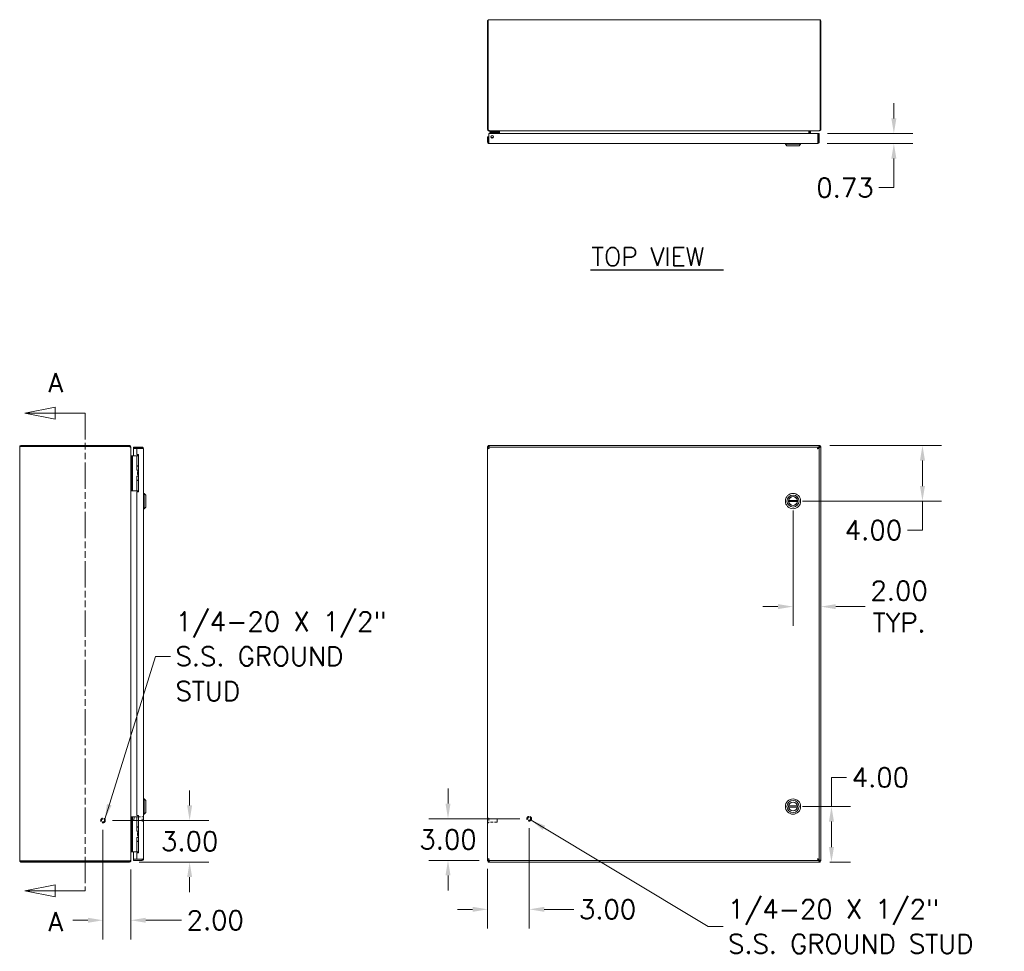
# Model space of a CAD drawing. Header units: inches. Extents: x 8 to 180, y 6 to 115.
# Tile 2 of 3: x 11 to 82, y 43 to 110. Entities that reach past the tile are written whole.
import ezdxf

# ---------------------------------------------------------------- set-up
doc = ezdxf.new("R2010")
doc.units = ezdxf.units.IN
doc.header["$LTSCALE"] = 11
doc.header["$MEASUREMENT"] = 0
doc.linetypes.add('DASHED', pattern=[0.2067, 0.1654, -0.0413])
doc.linetypes.add('DOUBLE_DASH_CHAIN', pattern=[1.2403, 0.6614, -0.0827, 0.1654, -0.0827, 0.1654, -0.0827])
for name, color, linetype, lineweight in [('Dimension (ANSI)', 7, 'Continuous', 5), ('Hidden (ANSI)', 7, 'DASHED', 5), ('Section Line (ANSI)', 7, 'DOUBLE_DASH_CHAIN', 5), ('Symbol (ANSI)', 7, 'Continuous', 5), ('Visible (ANSI)', 7, 'Continuous', 5)]:
    doc.layers.add(name, color=color, linetype=linetype, lineweight=lineweight)
doc.styles.add('Label Text (ANSI)', font='RomanS.shx')
doc.styles.add('Note Text (ANSI)', font='RomanS.shx')
doc.styles.add('Text Style159', font='RomanS.shx')
doc.dimstyles.new('Default (ANSI)', dxfattribs={"dimscale": 11, "dimtxt": 0.125, "dimasz": 0.098425, "dimexe": 0.125, "dimexo": 0.0625, "dimgap": 0.031496, "dimtad": 0, "dimtih": 1, "dimtoh": 1, "dimrnd": 1e-08, "dimzin": 0, "dimdsep": 46, "dimtxsty": 'Note Text (ANSI)', "dimcen": 0.09, "dimdle": 0.393701, "dimclrd": 256, "dimclre": 256, "dimclrt": 256, "dimadec": 0, "dimazin": 0, "dimtfac": 0.96, "dimtofl": 0, "dimtmove": 0, "dimatfit": 3, "dimfxl": 1, "dimtolj": 1, "dimtzin": 4, "dimlwd": -1, "dimlwe": -1, "dimarcsym": 0})
doc.dimstyles.new('Default (ANSI)$7', dxfattribs={"dimscale": 11, "dimtxt": 0.125, "dimasz": 0.098425, "dimexe": 0.125, "dimexo": 0.0625, "dimgap": 0.031496, "dimtad": 0, "dimtih": 1, "dimtoh": 1, "dimrnd": 1e-08, "dimzin": 0, "dimdsep": 46, "dimtxsty": 'Note Text (ANSI)', "dimcen": 0.09, "dimdle": 0.393701, "dimclrd": 256, "dimclre": 256, "dimclrt": 256, "dimadec": 0, "dimazin": 0, "dimtfac": 0.96, "dimtofl": 0, "dimtmove": 0, "dimatfit": 3, "dimfxl": 1, "dimtolj": 1, "dimtzin": 4, "dimlwd": -1, "dimlwe": -1, "dimarcsym": 0})

# ---------------------------------------------------------------- blocks, each defined once
blk = doc.blocks.new('2dTransSection0')
at = {"layer": 'Section Line (ANSI)', "linetype": 'Continuous'}
for p, q in [((1.2451, 7.4911), (1.0482, 7.4518)), ((1.2451, 7.4124), (1.2451, 7.4911)), ((1.2451, 7.4518), (1.0482, 7.4518)), ((1.0482, 7.4518), (1.2451, 7.4124)), ((1.4419, 7.4518), (1.2451, 7.4518)), ((1.4419, 7.4518), (1.4419, 7.4359)), ((1.2451, 4.3654), (1.0482, 4.3261)), ((1.2451, 4.3261), (1.0482, 4.3261)), ((1.0482, 4.3261), (1.2451, 4.2867)), ((1.2451, 4.2867), (1.2451, 4.3654)), ((1.4419, 4.3261), (1.2451, 4.3261)), ((1.4419, 4.3419), (1.4419, 4.3261))]:
    blk.add_line(p, q, dxfattribs=at)
at = {"layer": 'Section Line (ANSI)', "linetype": 'DOUBLE_DASH_CHAIN', "ltscale": 0.023654}
blk.add_line((1.4419, 7.4518), (1.4419, 4.3261), dxfattribs=at)
at = {"layer": 'Section Line (ANSI)', "linetype": 'Continuous', "flags": 128}
for points in [[(1.2451, 7.4911), (1.0482, 7.4518), (1.2451, 7.4124), (1.2451, 7.4911)], [(1.2451, 4.3654), (1.0482, 4.3261), (1.2451, 4.2867), (1.2451, 4.3654)]]:
    blk.add_lwpolyline(points, dxfattribs=at)
at = {"layer": 'Section Line (ANSI)'}
for points in [[(1.2451, 7.4911), (1.0482, 7.4518), (1.2451, 7.4124), (1.2451, 7.4911)], [(1.2451, 4.3654), (1.0482, 4.3261), (1.2451, 4.2867), (1.2451, 4.3654)]]:
    blk.add_solid(points, dxfattribs=at)
at = {"layer": 'Section Line (ANSI)', "char_height": 0.125, "attachment_point": 7, "style": 'Label Text (ANSI)'}
for insert in [(1.2005, 7.5895), (1.2005, 4.0617)]:
    blk.add_mtext('A', dxfattribs=dict(at, insert=insert))
blk = doc.blocks.new('*D5')
at = {"layer": 'Defpoints', "color": 0, "transparency": 16777216}
for p in [(17.15, 52.652), (19.061, 49.652), (23.391, 49.652)]:
    blk.add_point(p, dxfattribs=at)
at = {"layer": 'Dimension (ANSI)', "transparency": 16777216}
for p, q in [((23.391, 53.734), (23.391, 54.817)), ((17.838, 52.652), (24.766, 52.652)), ((19.748, 49.652), (24.766, 49.652)), ((23.391, 48.569), (23.391, 47.486))]:
    blk.add_line(p, q, dxfattribs=at)
for points in [[(23.211, 53.734), (23.572, 53.734), (23.391, 52.652)], [(23.211, 48.569), (23.572, 48.569), (23.391, 49.652)]]:
    blk.add_solid(points, dxfattribs=at)
at = {"layer": 'Dimension (ANSI)', "transparency": 16777216, "insert": (23.391, 51.152), "char_height": 1.375, "attachment_point": 5, "style": 'Note Text (ANSI)'}
blk.add_mtext('\\A1;3.00', dxfattribs=at)
blk = doc.blocks.new('*D6')
at = {"layer": 'Defpoints', "color": 0, "transparency": 16777216}
for p in [(17.15, 52.652), (19.15, 49.794), (19.15, 45.463)]:
    blk.add_point(p, dxfattribs=at)
at = {"layer": 'Dimension (ANSI)', "transparency": 16777216}
for p, q in [((17.15, 51.964), (17.15, 44.088)), ((19.15, 49.106), (19.15, 44.088)), ((16.068, 45.463), (14.985, 45.463)), ((20.233, 45.463), (22.794, 45.463))]:
    blk.add_line(p, q, dxfattribs=at)
for points in [[(16.068, 45.643), (16.068, 45.282), (17.15, 45.463)], [(20.233, 45.643), (20.233, 45.282), (19.15, 45.463)]]:
    blk.add_solid(points, dxfattribs=at)
at = {"layer": 'Dimension (ANSI)', "transparency": 16777216, "insert": (25.236, 45.463), "char_height": 1.375, "attachment_point": 5, "style": 'Note Text (ANSI)'}
blk.add_mtext('\\A1;2.00', dxfattribs=at)
blk = doc.blocks.new('*D7')
at = {"layer": 'Defpoints', "color": 0, "transparency": 16777216}
for p in [(47.848, 52.777), (44.848, 49.862), (44.848, 46.249)]:
    blk.add_point(p, dxfattribs=at)
at = {"layer": 'Dimension (ANSI)', "transparency": 16777216}
for p, q in [((47.848, 52.089), (47.848, 44.874)), ((44.848, 49.174), (44.848, 44.874)), ((43.765, 46.249), (42.683, 46.249)), ((48.931, 46.249), (51.051, 46.249))]:
    blk.add_line(p, q, dxfattribs=at)
for points in [[(43.765, 46.43), (43.765, 46.069), (44.848, 46.249)], [(48.931, 46.43), (48.931, 46.069), (47.848, 46.249)]]:
    blk.add_solid(points, dxfattribs=at)
at = {"layer": 'Dimension (ANSI)', "transparency": 16777216, "insert": (53.493, 46.249), "char_height": 1.375, "attachment_point": 5, "style": 'Note Text (ANSI)'}
blk.add_mtext('\\A1;3.00', dxfattribs=at)
blk = doc.blocks.new('*D8')
at = {"layer": 'Defpoints', "color": 0, "transparency": 16777216}
for p in [(47.848, 52.777), (42, 49.777), (44.933, 49.777)]:
    blk.add_point(p, dxfattribs=at)
at = {"layer": 'Dimension (ANSI)', "transparency": 16777216}
for p, q in [((42, 53.859), (42, 54.942)), ((47.161, 52.777), (40.625, 52.777)), ((44.246, 49.777), (40.625, 49.777)), ((42, 48.694), (42, 47.611))]:
    blk.add_line(p, q, dxfattribs=at)
for points in [[(41.82, 53.859), (42.181, 53.859), (42, 52.777)], [(41.82, 48.694), (42.181, 48.694), (42, 49.777)]]:
    blk.add_solid(points, dxfattribs=at)
at = {"layer": 'Dimension (ANSI)', "transparency": 16777216, "insert": (42, 51.277), "char_height": 1.375, "attachment_point": 5, "style": 'Note Text (ANSI)'}
blk.add_mtext('\\A1;3.00', dxfattribs=at)
blk = doc.blocks.new('*D9')
at = {"layer": 'Defpoints', "color": 0, "transparency": 16777216}
for p in [(66.848, 75.652), (68.848, 71.631), (68.848, 68.047)]:
    blk.add_point(p, dxfattribs=at)
at = {"layer": 'Dimension (ANSI)', "transparency": 16777216}
for p, q in [((66.848, 74.964), (66.848, 66.672)), ((65.765, 68.047), (64.683, 68.047)), ((69.931, 68.047), (72.051, 68.047))]:
    blk.add_line(p, q, dxfattribs=at)
for points in [[(65.765, 68.228), (65.765, 67.867), (66.848, 68.047)], [(69.931, 68.228), (69.931, 67.867), (68.848, 68.047)]]:
    blk.add_solid(points, dxfattribs=at)
at = {"layer": 'Dimension (ANSI)', "transparency": 16777216, "insert": (74.493, 68.047), "char_height": 1.375, "attachment_point": 5, "style": 'Note Text (ANSI)'}
blk.add_mtext('\\A1;2.00{\\PTYP.}', dxfattribs=at)
blk = doc.blocks.new('*D10')
at = {"layer": 'Defpoints', "color": 0, "transparency": 16777216}
for p in [(68.811, 79.652), (76.171, 79.652), (66.848, 75.652)]:
    blk.add_point(p, dxfattribs=at)
at = {"layer": 'Dimension (ANSI)', "transparency": 16777216}
for p, q in [((69.499, 79.652), (77.546, 79.652)), ((76.171, 78.569), (76.171, 76.734)), ((67.536, 75.652), (77.546, 75.652)), ((76.171, 75.652), (76.171, 73.556)), ((76.171, 73.556), (75.088, 73.556))]:
    blk.add_line(p, q, dxfattribs=at)
for points in [[(75.99, 78.569), (76.351, 78.569), (76.171, 79.652)], [(75.99, 76.734), (76.351, 76.734), (76.171, 75.652)]]:
    blk.add_solid(points, dxfattribs=at)
at = {"layer": 'Dimension (ANSI)', "transparency": 16777216, "insert": (72.646, 73.556), "char_height": 1.375, "attachment_point": 5, "style": 'Note Text (ANSI)'}
blk.add_mtext('\\A1;4.00', dxfattribs=at)
blk = doc.blocks.new('*D11')
at = {"layer": 'Defpoints', "color": 0, "transparency": 16777216}
for p in [(66.848, 53.652), (69.617, 53.652), (68.811, 49.652)]:
    blk.add_point(p, dxfattribs=at)
at = {"layer": 'Dimension (ANSI)', "transparency": 16777216}
for p, q in [((69.617, 53.652), (69.617, 55.747)), ((69.617, 55.747), (70.7, 55.747)), ((67.536, 53.652), (70.992, 53.652)), ((69.617, 50.734), (69.617, 52.569)), ((69.499, 49.652), (70.992, 49.652))]:
    blk.add_line(p, q, dxfattribs=at)
for points in [[(69.437, 52.569), (69.798, 52.569), (69.617, 53.652)], [(69.437, 50.734), (69.798, 50.734), (69.617, 49.652)]]:
    blk.add_solid(points, dxfattribs=at)
at = {"layer": 'Dimension (ANSI)', "transparency": 16777216, "insert": (73.142, 55.747), "char_height": 1.375, "attachment_point": 5, "style": 'Note Text (ANSI)'}
blk.add_mtext('\\A1;4.00', dxfattribs=at)
blk = doc.blocks.new('*D19')
at = {"layer": 'Defpoints', "color": 0, "transparency": 16777216}
for p in [(68.638, 102.127), (74.111, 102.127), (68.618, 101.397)]:
    blk.add_point(p, dxfattribs=at)
at = {"layer": 'Dimension (ANSI)', "transparency": 16777216}
for p, q in [((74.111, 103.21), (74.111, 104.292)), ((69.326, 102.127), (75.486, 102.127)), ((69.305, 101.397), (75.486, 101.397)), ((74.111, 100.314), (74.111, 98.219)), ((74.111, 98.219), (73.029, 98.219))]:
    blk.add_line(p, q, dxfattribs=at)
for points in [[(73.931, 103.21), (74.292, 103.21), (74.111, 102.127)], [(73.931, 100.314), (74.292, 100.314), (74.111, 101.397)]]:
    blk.add_solid(points, dxfattribs=at)
at = {"layer": 'Dimension (ANSI)', "transparency": 16777216, "insert": (70.587, 98.219), "char_height": 1.375, "attachment_point": 5, "style": 'Note Text (ANSI)'}
blk.add_mtext('\\A1;0.73', dxfattribs=at)

msp = doc.modelspace()

# ---------------------------------------------------------------- linework, layer by layer
at = {"layer": 'Hidden (ANSI)', "ltscale": 0.003745}
for p, q in [((19.369, 52.886), (19.385, 52.902)), ((19.369, 52.667), (19.385, 52.652)), ((45.547, 52.761), (45.531, 52.777)), ((45.547, 52.542), (45.531, 52.527))]:
    msp.add_line(p, q, dxfattribs=at)
at = {"layer": 'Hidden (ANSI)', "ltscale": 0.059357}
for p, q in [((19.369, 52.667), (19.369, 52.886)), ((45.547, 52.761), (45.547, 52.542))]:
    msp.add_line(p, q, dxfattribs=at)
at = {"layer": 'Hidden (ANSI)', "ltscale": 0.067898}
for p, q in [((19.385, 52.902), (19.385, 52.652)), ((45.531, 52.527), (45.531, 52.777))]:
    msp.add_line(p, q, dxfattribs=at)
at = {"layer": 'Hidden (ANSI)', "ltscale": 0.101507}
for p, q in [((19.385, 52.902), (19.971, 52.902)), ((19.385, 52.652), (19.971, 52.652)), ((45.531, 52.777), (44.945, 52.777)), ((45.531, 52.527), (44.945, 52.527))]:
    msp.add_line(p, q, dxfattribs=at)
at = {"layer": 'Hidden (ANSI)', "ltscale": 0.087209}
for p, q in [((19.971, 52.616), (19.971, 52.937)), ((44.945, 52.812), (44.945, 52.491))]:
    msp.add_line(p, q, dxfattribs=at)
at = {"layer": 'Hidden (ANSI)', "ltscale": 0.001026}
for p, q in [((19.979, 52.945), (19.986, 52.945)), ((19.979, 52.608), (19.986, 52.608)), ((44.937, 52.82), (44.93, 52.82)), ((44.937, 52.483), (44.93, 52.483))]:
    msp.add_line(p, q, dxfattribs=at)
at = {"layer": 'Hidden (ANSI)', "ltscale": 0.183221}
for centre in [(17.15, 52.652), (47.848, 52.777)]:
    msp.add_circle(centre, 0.168, dxfattribs=at)
at = {"layer": 'Hidden (ANSI)', "ltscale": 0.135895}
for centre in [(17.15, 52.652), (47.848, 52.777)]:
    msp.add_circle(centre, 0.125, dxfattribs=at)
at = {"layer": 'Hidden (ANSI)', "ltscale": 0.118814}
for centre in [(17.15, 52.652), (47.848, 52.777)]:
    msp.add_circle(centre, 0.109, dxfattribs=at)
at = {"layer": 'Hidden (ANSI)', "ltscale": 0.002076}
for centre, start, end in [((19.979, 52.937), 90, 180), ((19.979, 52.616), 180, 270), ((19.986, 52.937), 0, 90), ((19.986, 52.616), 270, 0), ((44.93, 52.812), 90, 180), ((44.93, 52.491), 180, 270), ((44.937, 52.812), 0, 90), ((44.937, 52.491), 270, 0)]:
    msp.add_arc(centre, 0.008, start, end, dxfattribs=at)
at = {"layer": 'Symbol (ANSI)', "lineweight": 30}
msp.add_line((52.253, 92.301), (61.841, 92.301), dxfattribs=at)
at = {"layer": 'Visible (ANSI)'}
for p, q in [((44.848, 110.225), (44.848, 102.404)), ((44.885, 110.225), (44.848, 110.225)), ((44.885, 102.404), (44.885, 110.225)), ((44.938, 110.314), (68.758, 110.314)), ((68.811, 110.225), (68.811, 102.404)), ((68.811, 110.225), (68.848, 110.225)), ((68.848, 102.404), (68.848, 110.225)), ((44.848, 102.404), (44.885, 102.404)), ((44.933, 101.502), (44.933, 102.127)), ((44.933, 102.127), (68.638, 102.127)), ((44.938, 102.34), (44.938, 102.314)), ((44.938, 102.314), (44.99, 102.314)), ((68.706, 102.314), (44.99, 102.314)), ((45.014, 102.314), (45.014, 102.252)), ((45.139, 102.252), (45.014, 102.252)), ((45.014, 102.193), (45.014, 102.252)), ((45.014, 102.193), (45.139, 102.193)), ((45.139, 102.252), (45.491, 102.252)), ((45.491, 102.193), (45.139, 102.193)), ((45.464, 102.127), (45.413, 102.179)), ((45.491, 102.252), (45.564, 102.252)), ((45.518, 102.127), (45.518, 102.166)), ((45.564, 102.314), (45.564, 102.252)), ((45.577, 102.166), (45.577, 102.127)), ((45.587, 102.299), (45.587, 102.127)), ((45.661, 102.127), (45.661, 102.299)), ((45.713, 102.299), (45.713, 102.127)), ((67.983, 102.299), (67.983, 102.127)), ((68.036, 102.299), (68.036, 102.127)), ((68.11, 102.299), (68.11, 102.127)), ((68.638, 102.127), (68.638, 101.502)), ((68.649, 101.502), (68.649, 102.127)), ((68.649, 102.127), (68.723, 102.127)), ((68.706, 102.314), (68.758, 102.314)), ((68.723, 101.502), (68.723, 102.127)), ((68.758, 102.34), (68.758, 102.314)), ((68.811, 102.404), (68.848, 102.404)), ((44.922, 101.877), (44.848, 101.877)), ((44.848, 101.877), (44.848, 101.502)), ((44.922, 101.502), (44.848, 101.502)), ((44.922, 101.502), (44.922, 101.877)), ((68.649, 101.502), (68.723, 101.502)), ((68.618, 101.397), (44.953, 101.397)), ((66.297, 101.357), (66.297, 101.397)), ((67.399, 101.357), (66.297, 101.357)), ((66.415, 101.239), (66.297, 101.357)), ((67.281, 101.239), (66.415, 101.239)), ((67.281, 101.239), (67.399, 101.357)), ((67.399, 101.357), (67.399, 101.397)), ((11.15, 49.741), (11.15, 79.562)), ((19.061, 79.652), (11.24, 79.652)), ((11.24, 79.578), (11.24, 79.652)), ((11.24, 79.578), (19.061, 79.578)), ((11.24, 79.572), (19.061, 79.572)), ((19.061, 79.578), (19.061, 79.652)), ((19.082, 79.562), (19.128, 79.562)), ((19.128, 79.562), (19.15, 79.562)), ((19.15, 79.51), (19.15, 79.562)), ((19.15, 79.51), (19.15, 49.794)), ((19.963, 79.527), (19.338, 79.527)), ((19.338, 79.453), (19.338, 79.527)), ((19.963, 79.453), (19.338, 79.453)), ((19.588, 79.442), (19.338, 79.442)), ((19.338, 79.442), (19.338, 78.914)), ((19.588, 79.442), (19.588, 78.995)), ((19.588, 79.442), (19.963, 79.442)), ((19.963, 79.453), (19.963, 79.527)), ((44.848, 79.572), (44.922, 79.572)), ((44.848, 79.442), (44.848, 79.572)), ((44.848, 49.862), (44.848, 79.442)), ((44.922, 79.442), (44.848, 79.442)), ((44.885, 79.578), (44.885, 79.652)), ((44.885, 79.652), (68.811, 79.652)), ((44.933, 79.527), (68.638, 79.527)), ((44.933, 79.453), (44.933, 79.527)), ((45.025, 79.527), (44.99, 79.562)), ((68.706, 79.562), (68.638, 79.494)), ((68.638, 79.453), (68.638, 79.527)), ((68.649, 79.442), (68.723, 79.442)), ((68.69, 79.442), (68.758, 79.51)), ((68.723, 79.442), (68.723, 49.862)), ((68.774, 79.572), (68.848, 79.572)), ((68.811, 79.652), (68.811, 79.578)), ((68.848, 79.572), (68.848, 49.732)), ((19.212, 78.894), (19.15, 78.894)), ((19.166, 78.913), (19.212, 78.913)), ((19.212, 78.914), (19.212, 78.789)), ((19.212, 78.914), (19.271, 78.914)), ((19.212, 76.519), (19.212, 78.789)), ((19.212, 76.519), (19.212, 78.769)), ((19.298, 78.914), (19.271, 78.914)), ((19.271, 78.789), (19.271, 78.914)), ((19.271, 76.519), (19.271, 78.789)), ((19.484, 78.914), (19.298, 78.914)), ((19.507, 78.914), (19.484, 78.914)), ((19.591, 78.914), (19.507, 78.914)), ((19.588, 78.995), (19.713, 78.995)), ((19.591, 78.914), (19.713, 78.914)), ((19.591, 78.182), (19.591, 78.914)), ((19.623, 78.918), (19.7, 78.995)), ((19.623, 78.918), (19.627, 78.914)), ((19.697, 78.988), (19.654, 78.914)), ((19.713, 78.988), (19.697, 78.988)), ((19.713, 78.995), (19.713, 76.308)), ((20.068, 79.421), (20.068, 49.882)), ((19.591, 78.182), (19.713, 78.182)), ((19.591, 78.167), (19.713, 78.167)), ((19.591, 77.881), (19.591, 78.167)), ((19.654, 78.167), (19.654, 78.182)), ((19.713, 77.881), (19.591, 77.881)), ((19.591, 77.431), (19.713, 77.431)), ((19.591, 77.146), (19.591, 77.431)), ((19.64, 77.756), (19.643, 77.756)), ((19.64, 77.556), (19.64, 77.756)), ((19.64, 77.556), (19.643, 77.556)), ((19.643, 77.756), (19.713, 77.756)), ((19.643, 77.556), (19.643, 77.756)), ((19.643, 77.556), (19.713, 77.556)), ((19.654, 77.768), (19.654, 77.881)), ((19.713, 77.768), (19.654, 77.768)), ((19.661, 77.756), (19.654, 77.768)), ((19.681, 77.431), (19.681, 77.556)), ((19.591, 77.146), (19.713, 77.146)), ((19.591, 77.126), (19.713, 77.126)), ((19.591, 76.394), (19.591, 77.126)), ((19.654, 77.126), (19.654, 77.146)), ((19.15, 76.394), (19.212, 76.394)), ((19.212, 76.519), (19.212, 76.394)), ((19.212, 76.519), (19.212, 76.394)), ((19.271, 76.394), (19.212, 76.394)), ((19.271, 76.394), (19.271, 76.519)), ((19.298, 76.394), (19.271, 76.394)), ((19.484, 76.394), (19.298, 76.394)), ((19.507, 76.394), (19.484, 76.394)), ((19.591, 76.394), (19.507, 76.394)), ((19.588, 76.308), (19.588, 52.996)), ((19.713, 76.308), (19.588, 76.308)), ((19.591, 76.394), (19.713, 76.394)), ((19.654, 76.384), (19.654, 76.394)), ((20.107, 76.203), (20.068, 76.203)), ((20.107, 76.203), (20.107, 75.1)), ((20.225, 76.085), (20.107, 76.203)), ((20.225, 76.085), (20.225, 75.219)), ((20.225, 75.219), (20.107, 75.1)), ((67.161, 75.691), (66.536, 75.691)), ((67.161, 75.612), (66.536, 75.612)), ((20.107, 75.1), (20.068, 75.1)), ((20.107, 54.203), (20.068, 54.203)), ((20.107, 54.203), (20.107, 53.1)), ((20.225, 54.085), (20.107, 54.203)), ((20.225, 54.085), (20.225, 53.219)), ((20.225, 53.219), (20.107, 53.1)), ((67.161, 53.691), (66.536, 53.691)), ((67.161, 53.612), (66.536, 53.612)), ((19.212, 52.894), (19.15, 52.894)), ((19.212, 52.914), (19.212, 52.789)), ((19.212, 52.914), (19.271, 52.914)), ((19.212, 50.519), (19.212, 52.789)), ((19.212, 50.519), (19.212, 52.769)), ((19.298, 52.914), (19.271, 52.914)), ((19.271, 52.789), (19.271, 52.914)), ((19.271, 50.519), (19.271, 52.789)), ((19.484, 52.914), (19.298, 52.914)), ((19.507, 52.914), (19.484, 52.914)), ((19.591, 52.914), (19.507, 52.914)), ((19.588, 52.996), (19.713, 52.996)), ((19.591, 52.914), (19.713, 52.914)), ((19.591, 52.182), (19.591, 52.914)), ((19.697, 52.988), (19.654, 52.914)), ((19.713, 52.988), (19.697, 52.988)), ((19.713, 52.996), (19.713, 50.309)), ((20.107, 53.1), (20.068, 53.1)), ((19.591, 52.182), (19.713, 52.182)), ((19.591, 52.167), (19.713, 52.167)), ((19.591, 51.881), (19.591, 52.167)), ((19.713, 51.881), (19.591, 51.881)), ((19.654, 52.167), (19.654, 52.182)), ((19.654, 51.768), (19.654, 51.881)), ((19.591, 51.431), (19.713, 51.431)), ((19.591, 51.146), (19.591, 51.431)), ((19.591, 51.146), (19.713, 51.146)), ((19.591, 51.126), (19.713, 51.126)), ((19.591, 50.394), (19.591, 51.126)), ((19.64, 51.756), (19.643, 51.756)), ((19.64, 51.556), (19.64, 51.756)), ((19.64, 51.556), (19.643, 51.556)), ((19.643, 51.756), (19.713, 51.756)), ((19.643, 51.556), (19.643, 51.756)), ((19.643, 51.556), (19.713, 51.556)), ((19.713, 51.768), (19.654, 51.768)), ((19.661, 51.756), (19.654, 51.768)), ((19.654, 51.126), (19.654, 51.146)), ((19.681, 51.431), (19.681, 51.556)), ((19.15, 50.394), (19.212, 50.394)), ((19.166, 50.39), (19.612, 50.39)), ((19.212, 50.519), (19.212, 50.394)), ((19.212, 50.519), (19.212, 50.394)), ((19.271, 50.394), (19.212, 50.394)), ((19.271, 50.394), (19.271, 50.519)), ((19.298, 50.394), (19.271, 50.394)), ((19.484, 50.394), (19.298, 50.394)), ((19.338, 50.39), (19.338, 49.862)), ((19.507, 50.394), (19.484, 50.394)), ((19.591, 50.394), (19.507, 50.394)), ((19.591, 50.394), (19.713, 50.394)), ((19.623, 50.386), (19.631, 50.394)), ((19.623, 50.386), (19.668, 50.34)), ((19.654, 50.384), (19.654, 50.394)), ((19.061, 49.732), (11.24, 49.732)), ((11.24, 49.726), (19.061, 49.726)), ((11.24, 49.726), (11.24, 49.652)), ((11.24, 49.652), (19.061, 49.652)), ((19.061, 49.652), (19.061, 49.726)), ((19.082, 49.741), (19.128, 49.741)), ((19.128, 49.741), (19.15, 49.741)), ((19.15, 49.741), (19.15, 49.794)), ((19.588, 49.862), (19.338, 49.862)), ((19.963, 49.851), (19.338, 49.851)), ((19.338, 49.851), (19.338, 49.777)), ((19.338, 49.777), (19.963, 49.777)), ((19.588, 50.309), (19.588, 49.862)), ((19.713, 50.309), (19.588, 50.309)), ((19.963, 49.862), (19.588, 49.862)), ((19.963, 49.851), (19.963, 49.777)), ((44.848, 49.732), (44.848, 49.862)), ((44.922, 49.862), (44.848, 49.862)), ((44.922, 49.732), (44.848, 49.732)), ((44.885, 49.652), (44.885, 49.726)), ((68.811, 49.652), (44.885, 49.652)), ((44.933, 49.851), (44.933, 49.777)), ((68.638, 49.777), (44.933, 49.777)), ((44.99, 49.741), (45.025, 49.777)), ((68.638, 49.851), (68.638, 49.777)), ((68.638, 49.809), (68.706, 49.741)), ((68.649, 49.862), (68.723, 49.862)), ((68.758, 49.794), (68.69, 49.862)), ((68.848, 49.732), (68.774, 49.732)), ((68.811, 49.726), (68.811, 49.652))]:
    msp.add_line(p, q, dxfattribs=at)
for centre, radius in [((45.183, 101.877), 0.094), ((66.848, 75.652), 0.551), ((66.848, 75.652), 0.433), ((66.848, 75.652), 0.317), ((66.848, 53.652), 0.551), ((66.848, 53.652), 0.433), ((66.848, 53.652), 0.317)]:
    msp.add_circle(centre, radius, dxfattribs=at)
for centre, radius, start, end in [((45.377, 102.143), 0.05, 45, 90), ((45.491, 102.166), 0.086, 0, 90), ((45.491, 102.166), 0.0269, 0, 90), ((45.571, 102.299), 0.0896, 0, 9.16772), ((68.125, 102.299), 0.0896, 170.83228, 180), ((45.108, 101.721), 0.153, 31.52253, 97.09019), ((45.108, 101.721), 0.0935, 41.65224, 86.96047), ((66.848, 75.652), 0.315, 7.18076, 172.81924), ((66.848, 75.652), 0.315, 172.81924, 187.18076), ((66.848, 75.652), 0.315, 187.18076, 352.81924), ((66.848, 75.652), 0.315, 352.81924, 7.18076), ((66.848, 53.652), 0.315, 7.18076, 172.81924), ((66.848, 53.652), 0.315, 172.81924, 187.18076), ((66.848, 53.652), 0.315, 187.18076, 352.81924), ((66.848, 53.652), 0.315, 352.81924, 7.18076)]:
    msp.add_arc(centre, radius, start, end, dxfattribs=at)
for points, knots in [([(44.938, 110.314), (44.904, 110.314), (44.87, 110.293), (44.856, 110.262), (44.851, 110.25), (44.848, 110.238), (44.848, 110.225)], [0, 0, 0, 0, 1.140028, 1.140028, 1.140028, 1.570796, 1.570796, 1.570796, 1.570796]), ([(44.885, 110.225), (44.898, 110.259), (44.911, 110.292), (44.923, 110.306), (44.928, 110.312), (44.933, 110.314), (44.938, 110.314)], [0, 0, 0, 0, 1.140028, 1.140028, 1.140028, 1.570796, 1.570796, 1.570796, 1.570796]), ([(68.848, 110.225), (68.848, 110.259), (68.827, 110.292), (68.796, 110.306), (68.784, 110.312), (68.771, 110.314), (68.758, 110.314)], [0, 0, 0, 0, 1.140028, 1.140028, 1.140028, 1.570796, 1.570796, 1.570796, 1.570796]), ([(68.758, 110.314), (68.771, 110.314), (68.784, 110.293), (68.797, 110.262), (68.801, 110.25), (68.806, 110.238), (68.811, 110.225)], [0, 0, 0, 0, 1.140028, 1.140028, 1.140028, 1.570796, 1.570796, 1.570796, 1.570796]), ([(44.848, 102.404), (44.848, 102.37), (44.869, 102.337), (44.9, 102.323), (44.912, 102.317), (44.925, 102.314), (44.938, 102.314)], [0, 0, 0, 0, 1.140028, 1.140028, 1.140028, 1.570796, 1.570796, 1.570796, 1.570796]), ([(44.99, 102.314), (44.965, 102.314), (44.939, 102.336), (44.914, 102.367), (44.904, 102.378), (44.895, 102.391), (44.885, 102.404)], [0, 0, 0, 0, 1.140028, 1.140028, 1.140028, 1.570796, 1.570796, 1.570796, 1.570796]), ([(45.587, 102.299), (45.587, 102.305), (45.583, 102.311), (45.577, 102.313), (45.575, 102.314), (45.573, 102.314), (45.571, 102.314)], [-3.141593, -3.141593, -3.141593, -3.141593, -1.951141, -1.951141, -1.951141, -1.570796, -1.570796, -1.570796, -1.570796]), ([(45.713, 102.299), (45.713, 102.305), (45.69, 102.311), (45.657, 102.313), (45.646, 102.314), (45.635, 102.314), (45.623, 102.314)], [-3.141593, -3.141593, -3.141593, -3.141593, -1.951141, -1.951141, -1.951141, -1.570796, -1.570796, -1.570796, -1.570796]), ([(67.983, 102.299), (67.983, 102.305), (68.007, 102.311), (68.04, 102.313), (68.05, 102.314), (68.061, 102.314), (68.073, 102.314)], [-3.141593, -3.141593, -3.141593, -3.141593, -1.951141, -1.951141, -1.951141, -1.570796, -1.570796, -1.570796, -1.570796]), ([(68.11, 102.299), (68.11, 102.305), (68.114, 102.311), (68.119, 102.313), (68.121, 102.314), (68.123, 102.314), (68.125, 102.314)], [-3.141593, -3.141593, -3.141593, -3.141593, -1.951141, -1.951141, -1.951141, -1.570796, -1.570796, -1.570796, -1.570796]), ([(68.811, 102.404), (68.786, 102.37), (68.76, 102.337), (68.735, 102.323), (68.725, 102.317), (68.716, 102.314), (68.706, 102.314)], [0, 0, 0, 0, 1.140028, 1.140028, 1.140028, 1.570796, 1.570796, 1.570796, 1.570796]), ([(68.758, 102.314), (68.793, 102.314), (68.826, 102.336), (68.84, 102.367), (68.845, 102.378), (68.848, 102.391), (68.848, 102.404)], [0, 0, 0, 0, 1.140028, 1.140028, 1.140028, 1.570796, 1.570796, 1.570796, 1.570796]), ([(44.848, 101.502), (44.848, 101.464), (44.871, 101.426), (44.905, 101.409), (44.92, 101.401), (44.937, 101.397), (44.953, 101.397)], [0, 0, 0, 0, 1.095058, 1.095058, 1.095058, 1.570796, 1.570796, 1.570796, 1.570796]), ([(44.937, 101.476), (44.929, 101.481), (44.923, 101.49), (44.922, 101.499), (44.922, 101.5), (44.922, 101.501), (44.922, 101.502)], [0.5736743, 0.5736743, 0.5736743, 0.5736743, 1.4834748, 1.4834748, 1.4834748, 1.5707963, 1.5707963, 1.5707963, 1.5707963]), ([(44.953, 101.397), (44.949, 101.397), (44.944, 101.42), (44.939, 101.454), (44.937, 101.469), (44.935, 101.485), (44.933, 101.502)], [0, 0, 0, 0, 1.095058, 1.095058, 1.095058, 1.570796, 1.570796, 1.570796, 1.570796]), ([(68.618, 101.397), (68.656, 101.397), (68.694, 101.42), (68.711, 101.454), (68.719, 101.469), (68.723, 101.485), (68.723, 101.502)], [0, 0, 0, 0, 1.095058, 1.095058, 1.095058, 1.570796, 1.570796, 1.570796, 1.570796]), ([(68.638, 101.502), (68.633, 101.464), (68.629, 101.426), (68.624, 101.409), (68.622, 101.401), (68.62, 101.397), (68.618, 101.397)], [0, 0, 0, 0, 1.095058, 1.095058, 1.095058, 1.570796, 1.570796, 1.570796, 1.570796]), ([(68.635, 101.476), (68.642, 101.481), (68.648, 101.49), (68.649, 101.499), (68.649, 101.5), (68.649, 101.501), (68.649, 101.502)], [0.5736743, 0.5736743, 0.5736743, 0.5736743, 1.4834748, 1.4834748, 1.4834748, 1.5707963, 1.5707963, 1.5707963, 1.5707963]), ([(11.24, 79.652), (11.206, 79.652), (11.173, 79.63), (11.159, 79.599), (11.153, 79.588), (11.15, 79.575), (11.15, 79.562)], [0, 0, 0, 0, 1.140028, 1.140028, 1.140028, 1.570796, 1.570796, 1.570796, 1.570796]), ([(11.15, 79.562), (11.15, 79.564), (11.172, 79.567), (11.203, 79.569), (11.214, 79.57), (11.227, 79.571), (11.24, 79.572)], [0, 0, 0, 0, 1.140028, 1.140028, 1.140028, 1.570796, 1.570796, 1.570796, 1.570796]), ([(19.15, 79.562), (19.15, 79.596), (19.129, 79.629), (19.098, 79.643), (19.086, 79.649), (19.074, 79.652), (19.061, 79.652)], [0, 0, 0, 0, 1.140028, 1.140028, 1.140028, 1.570796, 1.570796, 1.570796, 1.570796]), ([(19.061, 79.572), (19.095, 79.557), (19.128, 79.542), (19.142, 79.527), (19.148, 79.521), (19.15, 79.515), (19.15, 79.51)], [0, 0, 0, 0, 1.140028, 1.140028, 1.140028, 1.570796, 1.570796, 1.570796, 1.570796]), ([(20.068, 79.421), (20.068, 79.46), (20.045, 79.497), (20.011, 79.515), (19.996, 79.523), (19.979, 79.527), (19.963, 79.527)], [0, 0, 0, 0, 1.095058, 1.095058, 1.095058, 1.570796, 1.570796, 1.570796, 1.570796]), ([(19.989, 79.438), (19.983, 79.446), (19.975, 79.452), (19.965, 79.453), (19.964, 79.453), (19.963, 79.453), (19.963, 79.453)], [0.5736743, 0.5736743, 0.5736743, 0.5736743, 1.4834748, 1.4834748, 1.4834748, 1.5707963, 1.5707963, 1.5707963, 1.5707963]), ([(19.963, 79.442), (20.001, 79.437), (20.039, 79.432), (20.056, 79.428), (20.064, 79.425), (20.068, 79.423), (20.068, 79.421)], [0, 0, 0, 0, 1.095058, 1.095058, 1.095058, 1.570796, 1.570796, 1.570796, 1.570796]), ([(44.848, 79.572), (44.848, 79.557), (44.869, 79.542), (44.9, 79.527), (44.911, 79.522), (44.922, 79.517), (44.933, 79.512)], [0, 0, 0, 0, 1.140028, 1.140028, 1.140028, 1.519977, 1.519977, 1.519977, 1.519977]), ([(44.848, 79.442), (44.848, 79.437), (44.871, 79.432), (44.905, 79.428), (44.92, 79.425), (44.937, 79.423), (44.953, 79.421)], [0, 0, 0, 0, 1.095058, 1.095058, 1.095058, 1.570796, 1.570796, 1.570796, 1.570796]), ([(44.99, 79.562), (44.965, 79.596), (44.939, 79.629), (44.914, 79.643), (44.904, 79.649), (44.895, 79.652), (44.885, 79.652)], [0, 0, 0, 0, 1.140028, 1.140028, 1.140028, 1.570796, 1.570796, 1.570796, 1.570796]), ([(44.953, 79.421), (44.938, 79.428), (44.924, 79.434), (44.922, 79.44), (44.922, 79.441), (44.922, 79.441), (44.922, 79.442)], [0, 0, 0, 0, 1.483475, 1.483475, 1.483475, 1.570796, 1.570796, 1.570796, 1.570796]), ([(44.953, 79.421), (44.949, 79.46), (44.944, 79.497), (44.939, 79.515), (44.937, 79.523), (44.935, 79.527), (44.933, 79.527)], [0, 0, 0, 0, 1.095058, 1.095058, 1.095058, 1.570796, 1.570796, 1.570796, 1.570796]), ([(44.953, 79.421), (44.947, 79.437), (44.941, 79.451), (44.934, 79.453), (44.934, 79.453), (44.933, 79.453), (44.933, 79.453)], [0, 0, 0, 0, 1.483475, 1.483475, 1.483475, 1.570796, 1.570796, 1.570796, 1.570796]), ([(68.638, 79.527), (68.633, 79.527), (68.629, 79.504), (68.624, 79.47), (68.622, 79.455), (68.62, 79.438), (68.618, 79.421)], [0, 0, 0, 0, 1.095058, 1.095058, 1.095058, 1.570796, 1.570796, 1.570796, 1.570796]), ([(68.618, 79.421), (68.624, 79.437), (68.631, 79.451), (68.637, 79.453), (68.637, 79.453), (68.638, 79.453), (68.638, 79.453)], [0, 0, 0, 0, 1.483475, 1.483475, 1.483475, 1.570796, 1.570796, 1.570796, 1.570796]), ([(68.618, 79.421), (68.656, 79.426), (68.694, 79.431), (68.711, 79.435), (68.719, 79.438), (68.723, 79.44), (68.723, 79.442)], [0, 0, 0, 0, 1.095058, 1.095058, 1.095058, 1.570796, 1.570796, 1.570796, 1.570796]), ([(68.618, 79.421), (68.633, 79.428), (68.648, 79.434), (68.649, 79.44), (68.649, 79.441), (68.649, 79.441), (68.649, 79.442)], [0, 0, 0, 0, 1.483475, 1.483475, 1.483475, 1.570796, 1.570796, 1.570796, 1.570796]), ([(68.811, 79.652), (68.786, 79.652), (68.76, 79.63), (68.735, 79.599), (68.725, 79.588), (68.716, 79.575), (68.706, 79.562)], [0, 0, 0, 0, 1.140028, 1.140028, 1.140028, 1.570796, 1.570796, 1.570796, 1.570796]), ([(68.758, 79.51), (68.793, 79.525), (68.826, 79.54), (68.84, 79.555), (68.845, 79.56), (68.848, 79.566), (68.848, 79.572)], [0, 0, 0, 0, 1.140028, 1.140028, 1.140028, 1.570796, 1.570796, 1.570796, 1.570796]), ([(19.166, 78.913), (19.16, 78.913), (19.154, 78.917), (19.151, 78.923), (19.151, 78.925), (19.15, 78.927), (19.15, 78.929)], [-3.141593, -3.141593, -3.141593, -3.141593, -1.951141, -1.951141, -1.951141, -1.570796, -1.570796, -1.570796, -1.570796]), ([(19.677, 76.308), (19.675, 76.316), (19.673, 76.324), (19.667, 76.345), (19.663, 76.358), (19.658, 76.373), (19.657, 76.377), (19.654, 76.382), (19.654, 76.384), (19.654, 76.384)], [-0.8154172, -0.8154172, -0.8154172, -0.8154172, -0.7504936, -0.7504936, -0.6361462, -0.6361462, -0.5914571, -0.5914571, -0.546768, -0.546768, -0.546768, -0.546768]), ([(19.166, 50.39), (19.16, 50.39), (19.154, 50.386), (19.151, 50.38), (19.151, 50.378), (19.15, 50.377), (19.15, 50.375)], [-3.141593, -3.141593, -3.141593, -3.141593, -1.951141, -1.951141, -1.951141, -1.570796, -1.570796, -1.570796, -1.570796]), ([(19.676, 50.309), (19.675, 50.317), (19.673, 50.324), (19.667, 50.345), (19.663, 50.358), (19.658, 50.373), (19.657, 50.377), (19.654, 50.382), (19.654, 50.384), (19.654, 50.384)], [-0.8128018, -0.8128018, -0.8128018, -0.8128018, -0.7504936, -0.7504936, -0.6361462, -0.6361462, -0.5914571, -0.5914571, -0.546768, -0.546768, -0.546768, -0.546768]), ([(11.15, 49.741), (11.15, 49.707), (11.172, 49.674), (11.203, 49.66), (11.214, 49.654), (11.227, 49.652), (11.24, 49.652)], [0, 0, 0, 0, 1.140028, 1.140028, 1.140028, 1.570796, 1.570796, 1.570796, 1.570796]), ([(11.24, 49.732), (11.206, 49.734), (11.173, 49.736), (11.159, 49.739), (11.153, 49.739), (11.15, 49.74), (11.15, 49.741)], [0, 0, 0, 0, 1.140028, 1.140028, 1.140028, 1.570796, 1.570796, 1.570796, 1.570796]), ([(19.15, 49.794), (19.15, 49.779), (19.129, 49.764), (19.098, 49.749), (19.086, 49.743), (19.074, 49.737), (19.061, 49.732)], [0, 0, 0, 0, 1.140028, 1.140028, 1.140028, 1.570796, 1.570796, 1.570796, 1.570796]), ([(19.061, 49.652), (19.095, 49.652), (19.128, 49.673), (19.142, 49.704), (19.148, 49.716), (19.15, 49.728), (19.15, 49.741)], [0, 0, 0, 0, 1.140028, 1.140028, 1.140028, 1.570796, 1.570796, 1.570796, 1.570796]), ([(19.689, 49.857), (19.689, 49.857), (19.689, 49.857), (19.689, 49.857), (19.689, 49.858), (19.689, 49.86), (19.689, 49.861), (19.689, 49.862)], [0, 0, 0, 0, 0.0198703, 0.0198703, 0.1062336, 0.1062336, 0.1346649, 0.1346649, 0.1346649, 0.1346649]), ([(19.799, 49.862), (19.799, 49.861), (19.799, 49.86), (19.799, 49.858), (19.799, 49.857), (19.799, 49.857), (19.799, 49.857), (19.799, 49.857)], [1.0912468, 1.0912468, 1.0912468, 1.0912468, 1.1433676, 1.1433676, 1.3013566, 1.3013566, 1.3374969, 1.3374969, 1.3374969, 1.3374969]), ([(20.068, 49.882), (20.068, 49.877), (20.045, 49.873), (20.011, 49.868), (19.996, 49.866), (19.979, 49.864), (19.963, 49.862)], [0, 0, 0, 0, 1.095058, 1.095058, 1.095058, 1.570796, 1.570796, 1.570796, 1.570796]), ([(19.963, 49.777), (20.001, 49.777), (20.039, 49.8), (20.056, 49.834), (20.064, 49.849), (20.068, 49.865), (20.068, 49.882)], [0, 0, 0, 0, 1.095058, 1.095058, 1.095058, 1.570796, 1.570796, 1.570796, 1.570796]), ([(19.989, 49.865), (19.983, 49.857), (19.975, 49.852), (19.965, 49.851), (19.964, 49.851), (19.963, 49.851), (19.963, 49.851)], [0.5736743, 0.5736743, 0.5736743, 0.5736743, 1.4834748, 1.4834748, 1.4834748, 1.5707963, 1.5707963, 1.5707963, 1.5707963]), ([(44.953, 49.882), (44.915, 49.877), (44.877, 49.873), (44.86, 49.868), (44.852, 49.866), (44.848, 49.864), (44.848, 49.862)], [0, 0, 0, 0, 1.095058, 1.095058, 1.095058, 1.570796, 1.570796, 1.570796, 1.570796]), ([(44.933, 49.792), (44.901, 49.777), (44.87, 49.763), (44.856, 49.749), (44.851, 49.743), (44.848, 49.737), (44.848, 49.732)], [0.050819, 0.050819, 0.050819, 0.050819, 1.140028, 1.140028, 1.140028, 1.570796, 1.570796, 1.570796, 1.570796]), ([(44.885, 49.652), (44.91, 49.652), (44.936, 49.673), (44.961, 49.704), (44.971, 49.716), (44.98, 49.728), (44.99, 49.741)], [0, 0, 0, 0, 1.140028, 1.140028, 1.140028, 1.570796, 1.570796, 1.570796, 1.570796]), ([(44.953, 49.882), (44.938, 49.876), (44.924, 49.869), (44.922, 49.863), (44.922, 49.862), (44.922, 49.862), (44.922, 49.862)], [0, 0, 0, 0, 1.483475, 1.483475, 1.483475, 1.570796, 1.570796, 1.570796, 1.570796]), ([(44.933, 49.777), (44.938, 49.777), (44.943, 49.8), (44.947, 49.834), (44.949, 49.849), (44.951, 49.865), (44.953, 49.882)], [0, 0, 0, 0, 1.095058, 1.095058, 1.095058, 1.570796, 1.570796, 1.570796, 1.570796]), ([(44.953, 49.882), (44.947, 49.866), (44.941, 49.852), (44.934, 49.851), (44.934, 49.851), (44.933, 49.851), (44.933, 49.851)], [0, 0, 0, 0, 1.483475, 1.483475, 1.483475, 1.570796, 1.570796, 1.570796, 1.570796]), ([(68.618, 49.882), (68.623, 49.843), (68.627, 49.806), (68.632, 49.788), (68.634, 49.781), (68.636, 49.777), (68.638, 49.777)], [0, 0, 0, 0, 1.095058, 1.095058, 1.095058, 1.570796, 1.570796, 1.570796, 1.570796]), ([(68.618, 49.882), (68.624, 49.866), (68.631, 49.852), (68.637, 49.851), (68.637, 49.851), (68.638, 49.851), (68.638, 49.851)], [0, 0, 0, 0, 1.483475, 1.483475, 1.483475, 1.570796, 1.570796, 1.570796, 1.570796]), ([(68.723, 49.862), (68.723, 49.866), (68.7, 49.871), (68.666, 49.876), (68.651, 49.878), (68.635, 49.88), (68.618, 49.882)], [0, 0, 0, 0, 1.095058, 1.095058, 1.095058, 1.570796, 1.570796, 1.570796, 1.570796]), ([(68.618, 49.882), (68.633, 49.876), (68.648, 49.869), (68.649, 49.863), (68.649, 49.862), (68.649, 49.862), (68.649, 49.862)], [0, 0, 0, 0, 1.483475, 1.483475, 1.483475, 1.570796, 1.570796, 1.570796, 1.570796]), ([(68.706, 49.741), (68.732, 49.707), (68.757, 49.674), (68.782, 49.66), (68.792, 49.654), (68.801, 49.652), (68.811, 49.652)], [0, 0, 0, 0, 1.140028, 1.140028, 1.140028, 1.570796, 1.570796, 1.570796, 1.570796]), ([(68.848, 49.732), (68.848, 49.747), (68.827, 49.762), (68.796, 49.777), (68.784, 49.782), (68.771, 49.788), (68.758, 49.794)], [0, 0, 0, 0, 1.140028, 1.140028, 1.140028, 1.570796, 1.570796, 1.570796, 1.570796])]:
    msp.add_open_spline(points, degree=3, knots=knots, dxfattribs=at)
for points in [[(45.491, 102.192), (45.491, 102.192), (45.491, 102.192), (45.491, 102.192)], [(45.516, 102.167), (45.516, 102.167), (45.516, 102.167), (45.516, 102.167)], [(11.227, 79.571), (11.23, 79.575), (11.235, 79.578), (11.24, 79.578)], [(19.061, 79.578), (19.068, 79.578), (19.075, 79.572), (19.076, 79.565)], [(44.885, 79.578), (44.92, 79.578), (44.955, 79.57), (44.99, 79.562)], [(44.915, 79.571), (44.905, 79.575), (44.895, 79.578), (44.885, 79.578)], [(44.922, 79.572), (44.922, 79.555), (44.927, 79.538), (44.933, 79.521)], [(44.938, 79.562), (44.93, 79.565), (44.922, 79.568), (44.922, 79.572)], [(44.938, 79.562), (44.933, 79.564), (44.929, 79.566), (44.925, 79.568)], [(68.811, 79.578), (68.776, 79.578), (68.741, 79.57), (68.706, 79.562)], [(68.774, 79.572), (68.774, 79.551), (68.767, 79.53), (68.758, 79.51)], [(68.758, 79.562), (68.767, 79.565), (68.774, 79.568), (68.774, 79.572)], [(68.758, 79.562), (68.763, 79.564), (68.767, 79.566), (68.771, 79.568)], [(68.781, 79.571), (68.791, 79.575), (68.801, 79.578), (68.811, 79.578)], [(19.623, 78.918), (19.621, 78.916), (19.619, 78.914), (19.616, 78.914)], [(19.623, 50.386), (19.62, 50.388), (19.616, 50.39), (19.612, 50.39)], [(11.227, 49.733), (11.23, 49.729), (11.235, 49.726), (11.24, 49.726)], [(19.061, 49.726), (19.068, 49.726), (19.075, 49.731), (19.076, 49.738)], [(19.689, 49.857), (19.706, 49.854), (19.725, 49.854), (19.744, 49.854)], [(19.799, 49.857), (19.781, 49.854), (19.763, 49.854), (19.744, 49.854)], [(44.885, 49.726), (44.92, 49.726), (44.955, 49.733), (44.99, 49.741)], [(44.915, 49.732), (44.905, 49.728), (44.895, 49.726), (44.885, 49.726)], [(44.922, 49.732), (44.922, 49.748), (44.927, 49.765), (44.933, 49.782)], [(44.938, 49.741), (44.93, 49.738), (44.922, 49.735), (44.922, 49.732)], [(44.938, 49.741), (44.933, 49.739), (44.929, 49.737), (44.925, 49.736)], [(68.811, 49.726), (68.776, 49.726), (68.741, 49.733), (68.706, 49.741)], [(68.774, 49.732), (68.774, 49.752), (68.767, 49.773), (68.758, 49.794)], [(68.758, 49.741), (68.763, 49.739), (68.767, 49.737), (68.771, 49.736)], [(68.758, 49.741), (68.767, 49.738), (68.774, 49.735), (68.774, 49.732)], [(68.781, 49.732), (68.791, 49.728), (68.801, 49.726), (68.811, 49.726)]]:
    msp.add_open_spline(points, degree=3, dxfattribs=at)

# ---------------------------------------------------------------- block references
at = {"layer": 'Section Line (ANSI)', "xscale": 11, "yscale": 11, "zscale": 11}
msp.add_blockref('2dTransSection0', (0, 0), dxfattribs=at)

# ---------------------------------------------------------------- texts
at = {"layer": 'Symbol (ANSI)', "insert": (52.33, 92.585), "char_height": 1.32, "attachment_point": 7, "style": 'Text Style159'}
msp.add_mtext('TOP VIEW', dxfattribs=at)
at = {"layer": 'Symbol (ANSI)', "char_height": 1.375, "attachment_point": 4, "line_spacing_factor": 1.093904, "style": 'Note Text (ANSI)'}
for s, insert, width in [('{1/4-20 X 1/2"\\PS.S. GROUND\\PSTUD}', (22.371, 64.468), 17.78604), ('{1/4-20 X 1/2"\\PS.S. GROUND STUD}', (62.162, 45.014), 20.75789)]:
    msp.add_mtext(s, dxfattribs=dict(at, insert=insert, width=width))

# ---------------------------------------------------------------- dimensions: what is measured, and where the dimension line sits
at = {"layer": 'Dimension (ANSI)'}
for base, p1, p2, angle, override, picture, middle in [((74.111, 102.127), (68.618, 101.397), (68.638, 102.127), 90, {"dimdec": 2, "dimtp": 0, "dimtm": 0, "dimtdec": 2, "dimatfit": 1}, '*D19', (70.587, 98.219)), ((76.171, 79.652), (66.848, 75.652), (68.811, 79.652), 270, {"dimdec": 2, "dimtp": 0, "dimtm": 0, "dimtdec": 2, "dimatfit": 2}, '*D10', (72.646, 73.556)), ((69.617, 53.652), (68.811, 49.652), (66.848, 53.652), 90, {"dimdec": 2, "dimtp": 0, "dimtm": 0, "dimtdec": 2, "dimatfit": 2}, '*D11', (73.142, 55.747)), ((23.391, 49.652), (17.15, 52.652), (19.061, 49.652), 270, {"dimdec": 2, "dimtp": 0, "dimtm": 0, "dimtdec": 2, "dimatfit": 1}, '*D5', (23.391, 51.152)), ((42, 49.777), (47.848, 52.777), (44.933, 49.777), 90, {"dimdec": 2, "dimtp": 0, "dimtm": 0, "dimtdec": 2, "dimatfit": 1}, '*D8', (42, 51.277)), ((19.15, 45.463), (17.15, 52.652), (19.15, 49.794), 180, {"dimtih": 0, "dimtoh": 0, "dimdec": 2, "dimtp": 0, "dimtm": 0, "dimtdec": 2, "dimatfit": 1}, '*D6', (25.236, 45.463))]:
    dim = msp.add_linear_dim(base=base, p1=p1, p2=p2, angle=angle, dimstyle='Default (ANSI)', override=override, dxfattribs=at)
    dim.commit()
    dim.dimension.update_dxf_attribs({"geometry": picture, "text_midpoint": middle, "dimtype": 160})
dim = msp.add_linear_dim(base=(68.848, 68.047), p1=(66.848, 75.652), p2=(68.848, 71.631), angle=180, text='<>{\\PTYP.}', dimstyle='Default (ANSI)', override={"dimtih": 0, "dimtoh": 0, "dimdec": 2, "dimse2": 1, "dimtp": 0, "dimtm": 0, "dimtdec": 2, "dimatfit": 1}, dxfattribs=at)
dim.commit()
dim.dimension.update_dxf_attribs({"geometry": '*D9', "text_midpoint": (74.493, 68.047), "dimtype": 160})
dim = msp.add_linear_dim(base=(44.848, 46.249), p1=(47.848, 52.777), p2=(44.848, 49.862), dimstyle='Default (ANSI)', override={"dimtih": 0, "dimtoh": 0, "dimdec": 2, "dimtp": 0, "dimtm": 0, "dimtdec": 2, "dimatfit": 1}, dxfattribs=at)
dim.commit()
dim.dimension.update_dxf_attribs({"geometry": '*D7', "text_midpoint": (53.493, 46.249), "dimtype": 160})

# ---------------------------------------------------------------- leaders
at = {"layer": 'Symbol (ANSI)', "annotation_type": 0, "has_hookline": 1, "hookline_direction": 0}
for points, text_width in [([(17.285, 52.753), (20.942, 64.468), (22.024, 64.468)], 16.893), ([(47.98, 52.672), (60.733, 45.014), (61.815, 45.014)], 19.905)]:
    msp.add_leader(points, dimstyle='Default (ANSI)$7', override={"dimtad": 0}, dxfattribs=dict(at, text_width=text_width))

doc.saveas('drawing.dxf')
